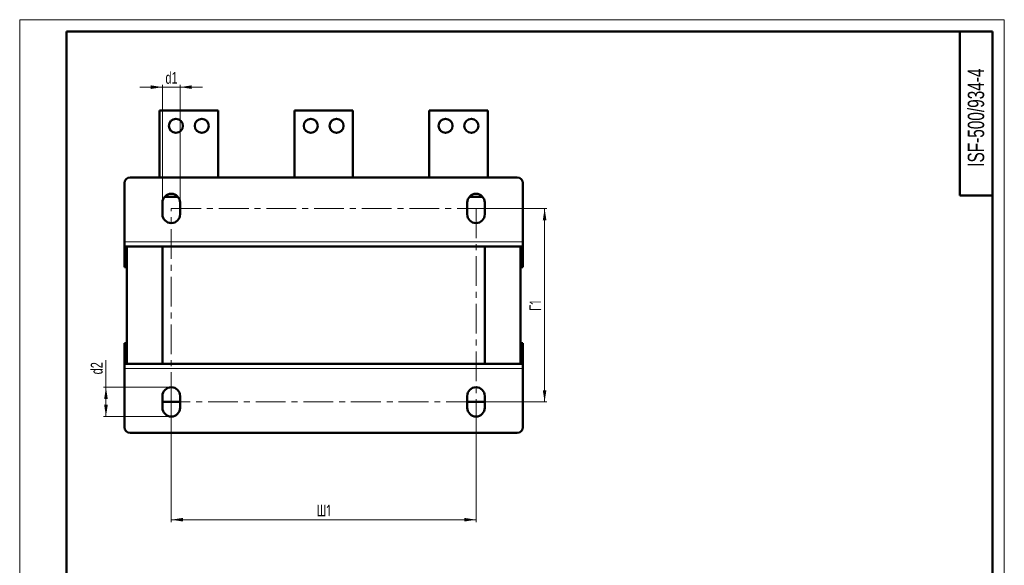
# Model space of a CAD drawing. Header units: millimetres. Extents: x 0 to 420, y 0 to 594.
# Tile 2 of 2: x 0 to 420, y 361 to 594. Entities that reach past the tile are written whole.
import ezdxf

# ---------------------------------------------------------------- set-up
doc = ezdxf.new("R2010")
doc.units = ezdxf.units.MM
doc.linetypes.add('CENTERX2', pattern=[20.32, 12.7, -2.54, 2.54, -2.54])
doc.layers.add('ОСЕВЫЕ', color=7, linetype='Continuous')
doc.styles.add('SLDTEXTSTYLE0', font='TXT', dxfattribs={"width": 0.7, "bigfont": 'bigfont'})
doc.styles.add('SLDTEXTSTYLE1', font='TXT', dxfattribs={"width": 0.7})
doc.dimstyles.new('SLDDIMSTYLE0', dxfattribs={"dimtxt": 5, "dimasz": 5, "dimexe": 0, "dimexo": 0.0625, "dimgap": 1.25, "dimtad": 2, "dimdec": 1, "dimlfac": 2, "dimrnd": 1e-09, "dimzin": 12, "dimdsep": 46, "dimtxsty": 'SLDTEXTSTYLE1', "dimsah": 1, "dimcen": 0.09, "dimadec": 0, "dimazin": 3, "dimtfac": 1, "dimtdec": 3, "dimtofl": 0, "dimtmove": 0, "dimatfit": 3, "dimfxl": 0, "dimfrac": 2, "dimtolj": 1, "dimtzin": 12, "dimarcsym": 0})
doc.dimstyles.new('SLDDIMSTYLE1', dxfattribs={"dimtxt": 5, "dimasz": 5, "dimexe": 0, "dimexo": 0.0625, "dimgap": 1.25, "dimtad": 2, "dimdec": 1, "dimlfac": 2, "dimrnd": 1e-09, "dimzin": 12, "dimdsep": 46, "dimtxsty": 'SLDTEXTSTYLE1', "dimsah": 1, "dimcen": 0.09, "dimadec": 0, "dimazin": 3, "dimtfac": 1, "dimtdec": 3, "dimtmove": 0, "dimatfit": 0, "dimfxl": 0, "dimfrac": 2, "dimtolj": 1, "dimtzin": 12, "dimarcsym": 0})

# ---------------------------------------------------------------- blocks, each defined once
blk = doc.blocks.new('_D_4')
at = {"color": 7, "linetype": 'Continuous', "lineweight": 0}
for p, q in [((64.66, 430.97), (64.66, 379.73)), ((194.66, 430.97), (194.66, 379.73)), ((194.66, 380.73), (64.66, 380.73))]:
    blk.add_line(p, q, dxfattribs=at)
at = {"color": 7, "linetype": 'Continuous', "lineweight": 18}
for points in [[(64.66, 380.73), (69.66, 379.96), (69.66, 381.5)], [(194.66, 380.73), (189.66, 381.5), (189.66, 379.96)]]:
    blk.add_solid(points, dxfattribs=at)
at = {"color": 7, "linetype": 'Continuous', "lineweight": 18, "insert": (126.64, 387.18), "char_height": 5, "attachment_point": 1, "style": 'SLDTEXTSTYLE0'}
blk.add_mtext('Ш1', dxfattribs=at)
blk = doc.blocks.new('_D_5')
at = {"color": 7, "linetype": 'Continuous', "lineweight": 0}
for p, q in [((194.67, 513.48), (224.91, 513.48)), ((223.91, 513.48), (223.91, 430.98)), ((194.67, 430.98), (224.91, 430.98))]:
    blk.add_line(p, q, dxfattribs=at)
at = {"color": 7, "linetype": 'Continuous', "lineweight": 18}
for points in [[(223.91, 513.48), (223.14, 508.48), (224.68, 508.48)], [(223.91, 430.98), (224.68, 435.98), (223.14, 435.98)]]:
    blk.add_solid(points, dxfattribs=at)
at = {"color": 7, "linetype": 'Continuous', "lineweight": 18, "insert": (217.46, 469.75), "char_height": 5, "attachment_point": 1, "rotation": 90, "style": 'SLDTEXTSTYLE0'}
blk.add_mtext('Г1', dxfattribs=at)
blk = doc.blocks.new('_D_6')
at = {"color": 7, "linetype": 'Continuous', "lineweight": 0}
for p, q in [((36.8, 437.23), (36.8, 448.78)), ((64.65, 437.23), (35.8, 437.23)), ((36.8, 437.23), (36.8, 424.73)), ((64.65, 424.73), (35.8, 424.73))]:
    blk.add_line(p, q, dxfattribs=at)
at = {"color": 7, "linetype": 'Continuous', "lineweight": 18}
for points in [[(36.8, 437.23), (36.03, 432.23), (37.57, 432.23)], [(36.8, 424.73), (37.57, 429.73), (36.03, 429.73)]]:
    blk.add_solid(points, dxfattribs=at)
at = {"color": 7, "linetype": 'Continuous', "lineweight": 18, "insert": (30.35, 442.73), "char_height": 5, "attachment_point": 1, "rotation": 90, "style": 'SLDTEXTSTYLE1'}
blk.add_mtext('d2', dxfattribs=at)
blk = doc.blocks.new('_D_7')
at = {"color": 7, "linetype": 'Continuous', "lineweight": 0}
for p, q in [((60.91, 565.23), (51.29, 565.23)), ((60.91, 515.99), (60.91, 566.23)), ((60.91, 565.23), (68.41, 565.23)), ((68.41, 515.99), (68.41, 566.23)), ((68.41, 565.23), (78.02, 565.23))]:
    blk.add_line(p, q, dxfattribs=at)
at = {"color": 7, "linetype": 'Continuous', "lineweight": 18}
for points in [[(60.91, 565.23), (55.91, 566), (55.91, 564.46)], [(68.41, 565.23), (73.41, 564.46), (73.41, 566)]]:
    blk.add_solid(points, dxfattribs=at)
at = {"color": 7, "linetype": 'Continuous', "lineweight": 18, "insert": (62.17, 571.68), "char_height": 5, "attachment_point": 1, "style": 'SLDTEXTSTYLE1'}
blk.add_mtext('d1', dxfattribs=at)

msp = doc.modelspace()

# ---------------------------------------------------------------- linework, layer by layer
at = {"color": 7, "linetype": 'Continuous', "lineweight": 50}
for p, q in [((20, 589), (20, 5)), ((415, 589), (20, 589)), ((401, 589), (401, 519)), ((415, 5), (415, 589)), ((84.658, 555.232), (59.658, 555.232)), ((59.658, 555.232), (59.658, 526.732)), ((84.658, 526.732), (84.658, 555.232)), ((142.158, 555.232), (117.158, 555.232)), ((117.158, 555.232), (117.158, 526.732)), ((142.158, 526.732), (142.158, 555.232)), ((199.658, 555.232), (174.658, 555.232)), ((174.658, 555.232), (174.658, 526.732)), ((199.658, 526.732), (199.658, 555.232)), ((47.158, 526.732), (212.158, 526.732)), ((44.658, 499.232), (44.658, 524.232)), ((214.658, 524.232), (214.658, 499.232)), ((61.862, 518.482), (67.453, 518.482)), ((191.862, 518.482), (197.453, 518.482)), ((401, 519), (415, 519)), ((60.908, 510.982), (60.908, 515.982)), ((68.408, 515.982), (68.408, 510.982)), ((190.908, 510.982), (190.908, 515.982)), ((198.408, 515.982), (198.408, 510.982)), ((44.658, 497.232), (44.658, 499.232)), ((44.658, 497.232), (44.658, 496.732)), ((44.658, 497.232), (214.658, 497.232)), ((44.658, 488.482), (44.658, 496.732)), ((45.658, 447.232), (45.658, 497.232)), ((60.908, 447.232), (60.908, 497.232)), ((198.408, 447.232), (198.408, 497.232)), ((213.658, 497.232), (213.658, 447.232)), ((214.658, 499.232), (214.658, 497.232)), ((214.658, 496.732), (214.658, 497.232)), ((214.658, 496.732), (214.658, 488.482)), ((45.658, 488.482), (44.658, 488.482)), ((214.658, 488.482), (213.658, 488.482)), ((44.658, 455.982), (45.658, 455.982)), ((44.658, 447.732), (44.658, 455.982)), ((213.658, 455.982), (214.658, 455.982)), ((214.658, 455.982), (214.658, 447.732)), ((44.658, 447.732), (44.658, 447.232)), ((214.658, 447.232), (44.658, 447.232)), ((44.658, 445.232), (44.658, 447.232)), ((44.658, 420.232), (44.658, 445.232)), ((214.658, 447.232), (214.658, 447.732)), ((214.658, 447.232), (214.658, 445.232)), ((214.658, 445.232), (214.658, 420.232)), ((60.908, 428.482), (60.908, 433.482)), ((68.408, 433.482), (68.408, 428.482)), ((190.908, 428.482), (190.908, 433.482)), ((198.408, 433.482), (198.408, 428.482)), ((68.408, 430.982), (60.908, 430.982)), ((198.408, 430.982), (190.908, 430.982)), ((212.158, 417.732), (47.158, 417.732))]:
    msp.add_line(p, q, dxfattribs=at)
at = {"color": 7, "linetype": 'Continuous', "lineweight": 25}
msp.add_line((20, 589), (20, 5), dxfattribs=at)
at = {"color": 7, "linetype": 'CENTERX2', "lineweight": 18}
for p, q in [((64.658, 513.482), (194.658, 513.482)), ((64.658, 430.982), (64.658, 513.482)), ((194.658, 513.482), (194.658, 430.982)), ((194.658, 430.982), (64.658, 430.982))]:
    msp.add_line(p, q, dxfattribs=at)
at = {"color": 8, "linetype": 'Continuous', "lineweight": 18}
for p, q in [((214.658, 499.232), (44.658, 499.232)), ((44.658, 496.732), (45.658, 496.732)), ((213.658, 496.732), (214.658, 496.732)), ((45.658, 447.732), (44.658, 447.732)), ((44.658, 445.232), (214.658, 445.232)), ((214.658, 447.732), (213.658, 447.732))]:
    msp.add_line(p, q, dxfattribs=at)
at = {"color": 7, "linetype": 'Continuous', "lineweight": 50}
for centre in [(66.658, 548.732), (77.658, 548.732), (124.158, 548.732), (135.158, 548.732), (181.658, 548.732), (192.658, 548.732)]:
    msp.add_circle(centre, 3, dxfattribs=at)
for centre, radius, start, end in [((47.158, 524.232), 2.5, 90, 180), ((212.158, 524.232), 2.5, 0, 90), ((64.658, 515.982), 3.75, 0, 180), ((194.658, 515.982), 3.75, 0, 180), ((64.658, 510.982), 3.75, 180, 0), ((194.658, 510.982), 3.75, 180, 0), ((64.658, 433.482), 3.75, 0, 180), ((194.658, 433.482), 3.75, 0, 180), ((64.658, 428.482), 3.75, 180, 0), ((194.658, 428.482), 3.75, 180, 0), ((47.158, 420.232), 2.5, 180, 270), ((212.158, 420.232), 2.5, 270, 0)]:
    msp.add_arc(centre, radius, start, end, dxfattribs=at)
at = {"layer": 'ОСЕВЫЕ', "lineweight": 18}
for p, q in [((0, 594), (420, 594)), ((0, 594), (0, 0)), ((420, 594), (420, 0))]:
    msp.add_line(p, q, dxfattribs=at)

# ---------------------------------------------------------------- texts
at = {"color": 7, "linetype": 'Continuous', "lineweight": 0, "insert": (404.403, 552.217), "char_height": 7, "attachment_point": 2, "rotation": 90, "style": 'SLDTEXTSTYLE1'}
msp.add_mtext('ISF-500/934-4', dxfattribs=at)

# ---------------------------------------------------------------- dimensions: what is measured, and where the dimension line sits
at = {"color": 7, "linetype": 'Continuous', "lineweight": 18}
for base, p1, p2, text, dimstyle, picture, middle in [((68.408, 565.232), (60.908, 515.982), (68.408, 515.982), 'd1', 'SLDDIMSTYLE1', '_D_7', (64.658, 565.232)), ((64.658, 380.732), (194.658, 430.982), (64.658, 430.982), 'Ш1', 'SLDDIMSTYLE0', '_D_4', (129.658, 380.732))]:
    dim = msp.add_linear_dim(base=base, p1=p1, p2=p2, text=text, dimstyle=dimstyle, dxfattribs=at)
    dim.commit()
    dim.dimension.update_dxf_attribs({"geometry": picture, "text_midpoint": middle, "dimtype": 160})
for base, p1, p2, text, picture, middle in [((223.908, 430.982), (194.658, 513.482), (194.658, 430.982), 'Г1', '_D_5', (223.908, 472.232)), ((36.799, 424.732), (64.658, 437.232), (64.658, 424.732), 'd2', '_D_6', (36.799, 445.756))]:
    dim = msp.add_linear_dim(base=base, p1=p1, p2=p2, angle=90, text=text, dimstyle='SLDDIMSTYLE0', dxfattribs=at)
    dim.commit()
    dim.dimension.update_dxf_attribs({"geometry": picture, "text_midpoint": middle, "dimtype": 160})

doc.saveas('drawing.dxf')
